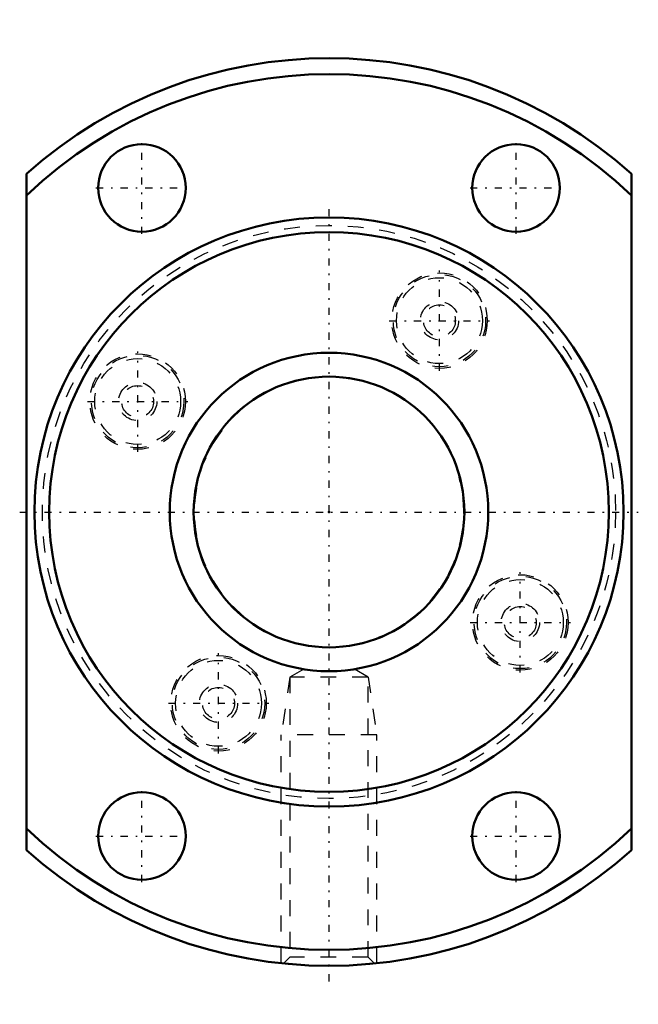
# Model space of a CAD drawing. Header units: millimetres. Extents: x -19.4 to 19.4, y -30.9 to 30.9.
import ezdxf

# ---------------------------------------------------------------- set-up
doc = ezdxf.new("R2010")
doc.units = ezdxf.units.MM
doc.linetypes.add('Center', pattern=[1.5, 0.45, -0.5, 0.05, -0.5])
doc.linetypes.add('Dashed', pattern=[2, 1, -1])
for name, color, linetype, lineweight in [('2d ConnectionPoints', 7, 'Continuous', 50), ('AM_0', 7, 'Continuous', 50), ('AM_5', 3, 'Continuous', 25), ('AM_7', 7, 'Center', 25), ('AM_9', 6, 'Dashed', 25)]:
    doc.layers.add(name, color=color, linetype=linetype, lineweight=lineweight)

# ---------------------------------------------------------------- blocks, each defined once
blk = doc.blocks.new('1_RR0130WGF2040_3Nut_0_in_WGF2040_3G1_101LC3_0_13_0_0_2')
at = {"layer": 'AM_0'}
for p, q in [((-19, -21.243), (-19, 21.243)), ((19, 21.243), (19, -21.243))]:
    blk.add_line(p, q, dxfattribs=at)
for centre, radius in [((-11.75, 20.352), 2.75), ((11.75, 20.352), 2.75), ((0, 0), 18.5), ((0, 0), 17.575), ((-11.75, -20.352), 2.75), ((11.75, -20.352), 2.75)]:
    blk.add_circle(centre, radius, dxfattribs=at)
for radius, start, end in [(28.5, 48.18969, 131.81031), (27.5, 46.29789, 133.70211), (27.5, 226.29789, 313.70211), (28.5, 228.18969, 311.81031)]:
    blk.add_arc((0, 0), radius, start, end, dxfattribs=at)
at = {"layer": 'AM_5', "linetype": 'Dashed'}
for p, q in [((-2.459, -10.375), (-3, -14)), ((2.458, -10.375), (3, -14)), ((3, -14), (-3, -14)), ((-3, -28.342), (-3, -14)), ((3, -28.342), (3, -14))]:
    blk.add_line(p, q, dxfattribs=at)
at = {"layer": 'AM_7'}
for p, q in [((-11.75, 17.464), (-11.75, 23.239)), ((11.75, 17.464), (11.75, 23.239)), ((-14.637, 20.352), (-8.863, 20.352)), ((8.863, 20.352), (14.637, 20.352)), ((0, -29.477), (0, 19.425)), ((6.938, 8.866), (6.938, 15.166)), ((3.787, 12.016), (10.088, 12.016)), ((-12.016, 3.787), (-12.016, 10.088)), ((-15.166, 6.938), (-8.866, 6.938)), ((-19.425, 0), (19.425, 0)), ((12.016, -10.088), (12.016, -3.787)), ((8.866, -6.938), (15.166, -6.938)), ((-6.938, -15.166), (-6.938, -8.866)), ((-10.088, -12.016), (-3.787, -12.016)), ((-11.75, -23.239), (-11.75, -17.464)), ((11.75, -23.239), (11.75, -17.464)), ((-14.637, -20.352), (-8.863, -20.352)), ((8.863, -20.352), (14.637, -20.352))]:
    blk.add_line(p, q, dxfattribs=at)
at = {"layer": 'AM_9'}
for p, q in [((-1.586, -9.871), (-2.459, -10.375)), ((2.458, -10.375), (1.586, -9.871)), ((2.458, -10.375), (-2.459, -10.375)), ((-2.459, -10.375), (-2.459, -27.959)), ((2.458, -27.959), (2.458, -10.375)), ((-2.459, -27.959), (-2.852, -28.352)), ((2.458, -27.959), (-2.459, -27.959)), ((2.853, -28.353), (2.458, -27.959))]:
    blk.add_line(p, q, dxfattribs=at)
for centre, radius in [((0, 0), 18), ((6.938, 12.016), 3), ((6.938, 12.016), 2.9), ((6.938, 12.016), 2.7), ((6.938, 12.016), 1.2), ((6.938, 12.016), 1), ((-12.016, 6.938), 3), ((-12.016, 6.938), 2.9), ((-12.016, 6.938), 2.7), ((-12.016, 6.938), 1.2), ((-12.016, 6.938), 1), ((12.016, -6.938), 3), ((12.016, -6.938), 2.9), ((12.016, -6.938), 2.7), ((12.016, -6.938), 1.2), ((12.016, -6.938), 1), ((-6.938, -12.016), 3), ((-6.938, -12.016), 2.9), ((-6.938, -12.016), 2.7), ((-6.938, -12.016), 1.2), ((-6.938, -12.016), 1)]:
    blk.add_circle(centre, radius, dxfattribs=at)
blk = doc.blocks.new('2_0130WGF2040_30Shaft_0_in_WGF2040_3G1_101LC3_0_13_0_0_2')
at = {"layer": 'AM_0'}
for radius in [10, 8.5]:
    blk.add_circle((0, 0), radius, dxfattribs=at)
at = {"layer": 'AM_5', "linetype": 'Dashed'}
blk.add_arc((0, 0), 8.466, 75, 15, dxfattribs=at)

msp = doc.modelspace()

# ---------------------------------------------------------------- linework, layer by layer
at = {"layer": '2d ConnectionPoints'}
msp.add_point((0, 0), dxfattribs=at)

# ---------------------------------------------------------------- block references
for name in ['1_RR0130WGF2040_3Nut_0_in_WGF2040_3G1_101LC3_0_13_0_0_2', '2_0130WGF2040_30Shaft_0_in_WGF2040_3G1_101LC3_0_13_0_0_2']:
    msp.add_blockref(name, (0, 0))

doc.saveas('drawing.dxf')
